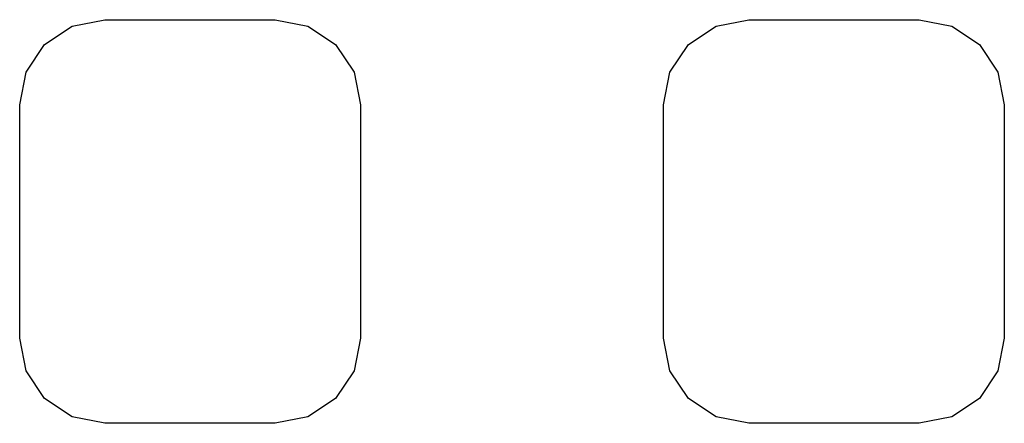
# Model space of a CAD drawing. Extents: x 127.1 to 185.4, y -114.4 to -72.8.
# Tile 4 of 7: x 183 to 184.6, y -114.4 to -113.8. Entities that reach past the tile are written whole.
import ezdxf

# ---------------------------------------------------------------- set-up
doc = ezdxf.new("R2010")
doc.units = 0
doc.layers.add('BLACK', color=7, linetype='CONTINUOUS')

msp = doc.modelspace()

# ---------------------------------------------------------------- linework, layer by layer
at = {"layer": 'BLACK', "linetype": 'CONTINUOUS'}
for p, q in [((183.093338, -113.780276), (183.145, -113.77)), ((183.145, -113.77), (183.415, -113.77)), ((183.415, -113.77), (183.466662, -113.780276)), ((184.113338, -113.780276), (184.165, -113.77)), ((184.165, -113.77), (184.435, -113.77)), ((184.435, -113.77), (184.486662, -113.780276)), ((183.049541, -113.809541), (183.093338, -113.780276)), ((183.466662, -113.780276), (183.510459, -113.809541)), ((184.069541, -113.809541), (184.113338, -113.780276)), ((184.486662, -113.780276), (184.530459, -113.809541)), ((183.020276, -113.853338), (183.049541, -113.809541)), ((183.510459, -113.809541), (183.539724, -113.853338)), ((184.040276, -113.853338), (184.069541, -113.809541)), ((184.530459, -113.809541), (184.559724, -113.853338)), ((183.01, -113.905), (183.020276, -113.853338)), ((183.539724, -113.853338), (183.55, -113.905)), ((184.03, -113.905), (184.040276, -113.853338)), ((184.559724, -113.853338), (184.57, -113.905)), ((183.01, -114.275), (183.01, -113.905)), ((183.55, -113.905), (183.55, -114.275)), ((184.03, -114.275), (184.03, -113.905)), ((184.57, -113.905), (184.57, -114.275)), ((183.020276, -114.326662), (183.01, -114.275)), ((183.55, -114.275), (183.539724, -114.326662)), ((184.040276, -114.326662), (184.03, -114.275)), ((184.57, -114.275), (184.559724, -114.326662)), ((183.049541, -114.370459), (183.020276, -114.326662)), ((183.539724, -114.326662), (183.510459, -114.370459)), ((184.069541, -114.370459), (184.040276, -114.326662)), ((184.559724, -114.326662), (184.530459, -114.370459)), ((183.093338, -114.399724), (183.049541, -114.370459)), ((183.510459, -114.370459), (183.466662, -114.399724)), ((184.113338, -114.399724), (184.069541, -114.370459)), ((184.530459, -114.370459), (184.486662, -114.399724)), ((183.145, -114.41), (183.093338, -114.399724)), ((183.415, -114.41), (183.145, -114.41)), ((183.466662, -114.399724), (183.415, -114.41)), ((184.165, -114.41), (184.113338, -114.399724)), ((184.435, -114.41), (184.165, -114.41)), ((184.486662, -114.399724), (184.435, -114.41))]:
    msp.add_line(p, q, dxfattribs=at)

doc.saveas('drawing.dxf')
